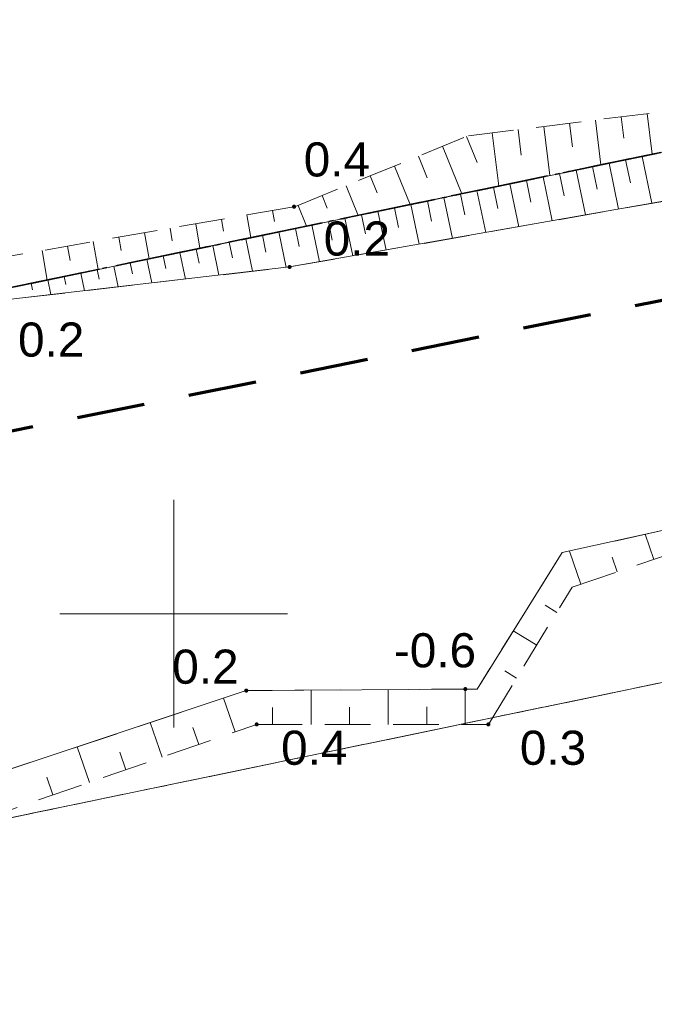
# Model space of a CAD drawing. Extents: x 5479252 to 5479673, y 5984576 to 5984875.
# Tile 14 of 36: x 5479447 to 5479461, y 5984641 to 5984663. Entities that reach past the tile are written whole.
import ezdxf

# ---------------------------------------------------------------- set-up
doc = ezdxf.new("R2010")
doc.units = 0
for name, pattern in [('KROPK3-2', [2.49, 1.5, -0.47, 0.05, -0.47]), ('PRZER1-1', [1, 0.5, -0.5]), ('PRZER2-1', [1.5, 1, -0.5]), ('PRZER3-1', [2, 1.5, -0.5]), ('PRZER3-2', [2.5, 1.5, -1])]:
    doc.linetypes.add(name, pattern=pattern)
doc.layers.get('0').update_dxf_attribs({"linetype": 'CONTINUOUS'})
for name, color, linetype, lineweight in [('GESDZI', 7, 'CONTINUOUS', 18), ('GESJEW', 7, 'CONTINUOUS', 35), ('GESJOB', 7, 'CONTINUOUS', 35), ('GSPWPN', 7, 'CONTINUOUS', 13), ('GSPWPN_O', 7, 'CONTINUOUS', 13), ('GSSZSN', 7, 'CONTINUOUS', 18), ('zakres', 5, 'CONTINUOUS', 70)]:
    doc.layers.add(name, color=color, linetype=linetype, lineweight=lineweight)
for name, color, linetype, lineweight, true_color in [('GESKKL', 7, 'CONTINUOUS', 18, 0x24bc24), ('GESUZY', 7, 'CONTINUOUS', 18, 0x008000), ('GSSWWS', 7, 'CONTINUOUS', 18, 0x59d9ff), ('Ramka sekcyjna', 7, 'CONTINUOUS', 18, 0xa5007c)]:
    doc.layers.add(name, color=color, linetype=linetype, lineweight=lineweight, true_color=true_color)
doc.styles.add('Arial', font='arial.ttf')

# ---------------------------------------------------------------- blocks, each defined once
blk = doc.blocks.new('GSPWPN1')
blk.add_hatch(color=0).paths.add_polyline_path([(-0.045, 0), (-0.043467, -0.011647), (-0.038971, -0.0225), (-0.03182, -0.03182), (-0.0225, -0.038971), (-0.011647, -0.043467), (0, -0.045), (0.011647, -0.043467), (0.0225, -0.038971), (0.03182, -0.03182), (0.038971, -0.0225), (0.043467, -0.011647), (0.045, 0), (0.043467, 0.011647), (0.038971, 0.0225), (0.03182, 0.03182), (0.0225, 0.038971), (0.011647, 0.043467), (0, 0.045), (-0.011647, 0.043467), (-0.0225, 0.038971), (-0.03182, 0.03182), (-0.038971, 0.0225), (-0.043467, 0.011647)])

msp = doc.modelspace()

# ---------------------------------------------------------------- linework, layer by layer
at = {"layer": 'GESDZI', "color": 7, "linetype": 'Continuous', "lineweight": 18, "elevation": 10.22}
msp.add_lwpolyline([(5479609.91, 5984691.17), (5479593.87, 5984758.28), (5479418.42, 5984784.61), (5479428.97, 5984735.35), (5479401.38, 5984729.48), (5479424.55, 5984696.25), (5479434.07, 5984654.6)], close=True, dxfattribs=at)
for points in [[(5479671.413, 5984701.478), (5479660.05, 5984699.18), (5479609.91, 5984691.17), (5479434.07, 5984654.6), (5479427.24, 5984651.75), (5479410.75, 5984650.74), (5479263.67, 5984608.48), (5479261.86, 5984607.85), (5479256.77, 5984606.08), (5479255.129, 5984605.3)], [(5479255.129, 5984589.257), (5479261.74, 5984592.4), (5479262.59, 5984592.8), (5479270.88, 5984596.26), (5479272.59, 5984596.97), (5479291.5, 5984603.01), (5479316.35, 5984610.94), (5479343.54, 5984619.63), (5479359.73, 5984624.8), (5479391.37, 5984632.39), (5479414.08, 5984637.82), (5479415.05, 5984638.06), (5479435.16, 5984643.18), (5479444.46, 5984645.11), (5479661.87, 5984690.25), (5479671.413, 5984692.131)], [(5479671.413, 5984692.131), (5479661.87, 5984690.25), (5479444.46, 5984645.11), (5479448.686, 5984575.772)]]:
    msp.add_lwpolyline(points, dxfattribs=at)
at = {"layer": 'GESJEW', "color": 7, "linetype": 'KROPK3-2', "lineweight": 35, "elevation": 10.22}
for points in [[(5479255.129, 5984605.3), (5479256.77, 5984606.08), (5479261.86, 5984607.85), (5479263.67, 5984608.48), (5479410.75, 5984650.74), (5479427.24, 5984651.75), (5479434.07, 5984654.6), (5479609.91, 5984691.17), (5479660.05, 5984699.18), (5479671.413, 5984701.478)], [(5479671.413, 5984701.478), (5479660.05, 5984699.18), (5479609.91, 5984691.17), (5479434.07, 5984654.6), (5479427.24, 5984651.75), (5479410.75, 5984650.74), (5479263.67, 5984608.48), (5479261.86, 5984607.85), (5479256.77, 5984606.08), (5479255.129, 5984605.3)]]:
    msp.add_lwpolyline(points, dxfattribs=at)
at = {"layer": 'GESJOB', "color": 7, "linetype": 'PRZER3-2', "lineweight": 35, "elevation": 10.22}
for points in [[(5479671.413, 5984701.478), (5479660.05, 5984699.18), (5479609.91, 5984691.17), (5479434.07, 5984654.6), (5479427.24, 5984651.75), (5479410.75, 5984650.74), (5479263.67, 5984608.48), (5479261.86, 5984607.85), (5479256.77, 5984606.08), (5479255.129, 5984605.3)], [(5479255.129, 5984605.3), (5479256.77, 5984606.08), (5479261.86, 5984607.85), (5479263.67, 5984608.48), (5479410.75, 5984650.74), (5479427.24, 5984651.75), (5479434.07, 5984654.6), (5479609.91, 5984691.17), (5479660.05, 5984699.18), (5479671.413, 5984701.478)]]:
    msp.add_lwpolyline(points, dxfattribs=at)
at = {"layer": 'GESKKL', "color": 82, "linetype": 'PRZER3-1', "lineweight": 18, "true_color": 0x24bc24, "elevation": 10.06}
msp.add_lwpolyline([(5479531.5, 5984575.772), (5479537.294, 5984597.512), (5479541.79, 5984614.38), (5479562.34, 5984627.38), (5479557.98, 5984668.68), (5479444.46, 5984645.11), (5479448.686, 5984575.772)], dxfattribs=at)
at = {"layer": 'GESUZY', "color": 96, "linetype": 'PRZER1-1', "lineweight": 18, "true_color": 0x008000, "elevation": 10.08}
msp.add_lwpolyline([(5479609.91, 5984691.17), (5479593.87, 5984758.28), (5479487.419, 5984774.255), (5479418.42, 5984784.61), (5479423.04, 5984763.03), (5479428.97, 5984735.35), (5479401.38, 5984729.48), (5479424.55, 5984696.25), (5479434.07, 5984654.6)], close=True, dxfattribs=at)
for points in [[(5479671.413, 5984701.478), (5479660.05, 5984699.18), (5479609.91, 5984691.17), (5479434.07, 5984654.6), (5479427.24, 5984651.75), (5479410.75, 5984650.74), (5479263.67, 5984608.48), (5479261.86, 5984607.85), (5479256.77, 5984606.08), (5479255.129, 5984605.3)], [(5479255.129, 5984589.257), (5479261.74, 5984592.4), (5479262.59, 5984592.8), (5479270.88, 5984596.26), (5479272.59, 5984596.97), (5479291.5, 5984603.01), (5479316.35, 5984610.94), (5479343.54, 5984619.63), (5479359.73, 5984624.8), (5479391.37, 5984632.39), (5479414.08, 5984637.82), (5479415.05, 5984638.06), (5479435.16, 5984643.18), (5479444.46, 5984645.11), (5479557.98, 5984668.68), (5479560.459, 5984669.194), (5479661.87, 5984690.25), (5479671.413, 5984692.131)], [(5479531.5, 5984575.772), (5479537.294, 5984597.512), (5479541.79, 5984614.38), (5479562.34, 5984627.38), (5479557.98, 5984668.68), (5479444.46, 5984645.11), (5479448.686, 5984575.772)]]:
    msp.add_lwpolyline(points, dxfattribs=at)
at = {"layer": 'GSSWWS', "color": 141, "linetype": 'Continuous', "lineweight": 18, "true_color": 0x59d9ff, "elevation": 10.06}
msp.add_lwpolyline([(5479555.379, 5984671.272), (5479524.468, 5984665.242), (5479495.564, 5984659.274), (5479476.781, 5984655.36), (5479458.535, 5984651.344), (5479456.664, 5984648.346), (5479451.594, 5984648.312), (5479442.706, 5984645.352), (5479441.387, 5984645.187), (5479439.838, 5984645.267), (5479436.57, 5984644.87), (5479434.92, 5984652.42), (5479433.835, 5984654.432), (5479443.633, 5984656.589), (5479452.545, 5984657.621), (5479466.296, 5984660.039), (5479472.958, 5984662.688), (5479490.998, 5984666.44), (5479496.256, 5984667.159), (5479505.229, 5984667.95), (5479524.372, 5984671.521), (5479536.826, 5984674.007), (5479547.833, 5984676.99)], dxfattribs=at)
at = {"layer": 'GSSZSN', "color": 7, "linetype": 'PRZER2-1', "lineweight": 18, "elevation": 10.06}
for points in [[(5479434.15, 5984654.617), (5479437.067, 5984656.331), (5479442.739, 5984657.223), (5479452.673, 5984658.951), (5479456.474, 5984660.506), (5479461.369, 5984661.111), (5479466.436, 5984661.37), (5479473.836, 5984665.66), (5479480.545, 5984669.633), (5479486.532, 5984670.37), (5479491.041, 5984668.881), (5479492.251, 5984668.968), (5479498.484, 5984668.952), (5479506.507, 5984670.181), (5479516.835, 5984672.081), (5479530.341, 5984674.622), (5479490.998, 5984666.44), (5479481.135, 5984666.503), (5479472.958, 5984662.688), (5479443.633, 5984656.589)], [(5479472.958, 5984662.688), (5479443.633, 5984656.589), (5479452.545, 5984657.621), (5479466.296, 5984660.039)]]:
    msp.add_lwpolyline(points, close=True, dxfattribs=at)
msp.add_lwpolyline([(5479541.338, 5984668.448), (5479524.468, 5984665.242), (5479495.564, 5984659.274), (5479476.781, 5984655.36), (5479458.535, 5984651.344), (5479456.664, 5984648.346), (5479451.594, 5984648.312), (5479442.706, 5984645.352), (5479441.387, 5984645.187), (5479442.779, 5984644.435), (5479451.822, 5984647.568), (5479456.913, 5984647.568), (5479458.757, 5984650.587), (5479461.098, 5984651.38), (5479474.737, 5984654.385), (5479522.745, 5984664.148), (5479553.409, 5984670.271)], dxfattribs=at)
at = {"layer": 'GSSZSN', "color": 7, "linetype": 'Continuous', "lineweight": 18, "elevation": 10.06}
for points in [[(5479459.266, 5984660.851), (5479459.388, 5984659.865)], [(5479459.834, 5984660.921), (5479459.891, 5984660.452)], [(5479460.401, 5984660.991), (5479460.511, 5984660.099)], [(5479456.998, 5984660.571), (5479457.143, 5984659.398)], [(5479457.565, 5984660.641), (5479457.634, 5984660.078)], [(5479458.132, 5984660.711), (5479458.265, 5984659.632)], [(5479458.699, 5984660.781), (5479458.763, 5984660.265)], [(5479456.434, 5984660.489), (5479456.667, 5984659.919)], [(5479455.905, 5984660.273), (5479456.331, 5984659.23)], [(5479455.376, 5984660.057), (5479455.569, 5984659.584)], [(5479459.928, 5984659.978), (5479460.034, 5984659.467)], [(5479460.291, 5984660.053), (5479460.505, 5984659.021)], [(5479454.847, 5984659.84), (5479455.193, 5984658.993)], [(5479458.84, 5984659.751), (5479459.045, 5984658.764)], [(5479459.202, 5984659.827), (5479459.306, 5984659.328)], [(5479459.565, 5984659.902), (5479459.775, 5984658.892)], [(5479454.318, 5984659.624), (5479454.471, 5984659.249)], [(5479457.751, 5984659.525), (5479457.85, 5984659.048)], [(5479458.114, 5984659.601), (5479458.315, 5984658.636)], [(5479458.477, 5984659.676), (5479458.578, 5984659.188)], [(5479453.789, 5984659.408), (5479454.055, 5984658.756)], [(5479456.663, 5984659.299), (5479456.854, 5984658.379)], [(5479457.026, 5984659.374), (5479457.123, 5984658.909)], [(5479457.388, 5984659.45), (5479457.584, 5984658.507)], [(5479453.26, 5984659.191), (5479453.373, 5984658.915)], [(5479455.575, 5984659.072), (5479455.667, 5984658.629)], [(5479455.937, 5984659.148), (5479456.124, 5984658.25)], [(5479456.3, 5984659.223), (5479456.395, 5984658.769)], [(5479452.172, 5984658.864), (5479452.214, 5984658.623)], [(5479452.731, 5984658.975), (5479452.917, 5984658.52)], [(5479454.486, 5984658.846), (5479454.664, 5984657.993)], [(5479454.849, 5984658.921), (5479454.939, 5984658.49)], [(5479455.212, 5984658.997), (5479455.394, 5984658.122)], [(5479451.046, 5984658.668), (5479451.091, 5984658.409)], [(5479451.609, 5984658.766), (5479451.696, 5984658.266)], [(5479453.398, 5984658.62), (5479453.483, 5984658.21)], [(5479453.761, 5984658.695), (5479453.933, 5984657.865)], [(5479454.124, 5984658.771), (5479454.211, 5984658.35)], [(5479449.92, 5984658.472), (5479449.968, 5984658.194)], [(5479450.483, 5984658.57), (5479450.576, 5984658.033)], [(5479452.672, 5984658.469), (5479452.755, 5984658.071)], [(5479453.035, 5984658.544), (5479453.203, 5984657.737)], [(5479448.794, 5984658.276), (5479448.845, 5984657.98)], [(5479449.357, 5984658.374), (5479449.457, 5984657.8)], [(5479451.584, 5984658.242), (5479451.733, 5984657.527)], [(5479451.947, 5984658.318), (5479452.025, 5984657.944)], [(5479452.31, 5984658.393), (5479452.472, 5984657.612)], [(5479447.105, 5984657.983), (5479447.218, 5984657.334)], [(5479447.668, 5984658.081), (5479447.723, 5984657.766)], [(5479448.231, 5984658.178), (5479448.337, 5984657.567)], [(5479450.496, 5984658.016), (5479450.56, 5984657.707)], [(5479450.859, 5984658.092), (5479450.994, 5984657.441)], [(5479451.221, 5984658.167), (5479451.292, 5984657.825)], [(5479449.407, 5984657.79), (5479449.516, 5984657.27)], [(5479449.77, 5984657.865), (5479449.828, 5984657.589)], [(5479450.133, 5984657.941), (5479450.255, 5984657.356)], [(5479448.319, 5984657.563), (5479448.363, 5984657.353)], [(5479448.682, 5984657.639), (5479448.776, 5984657.184)], [(5479449.045, 5984657.714), (5479449.095, 5984657.471)], [(5479447.231, 5984657.337), (5479447.298, 5984657.013)], [(5479447.594, 5984657.413), (5479447.631, 5984657.234)], [(5479447.956, 5984657.488), (5479448.037, 5984657.099)], [(5479446.868, 5984657.262), (5479446.898, 5984657.116)], [(5479460.547, 5984651.193), (5479460.36, 5984651.746)], [(5479458.942, 5984650.649), (5479458.695, 5984651.379)], [(5479459.745, 5984650.921), (5479459.636, 5984651.242)], [(5479458.417, 5984650.03), (5479458.163, 5984650.185)], [(5479457.975, 5984649.307), (5479457.46, 5984649.621)], [(5479457.533, 5984648.583), (5479457.272, 5984648.743)], [(5479453.017, 5984647.568), (5479453.017, 5984648.321)], [(5479454.712, 5984647.568), (5479454.712, 5984648.333)], [(5479456.407, 5984647.568), (5479456.407, 5984648.344)], [(5479451.349, 5984647.404), (5479451.092, 5984648.144)], [(5479452.169, 5984647.568), (5479452.169, 5984647.942)], [(5479453.864, 5984647.568), (5479453.864, 5984647.948)], [(5479455.559, 5984647.568), (5479455.559, 5984647.953)], [(5479449.747, 5984646.849), (5479449.484, 5984647.609)], [(5479450.548, 5984647.127), (5479450.418, 5984647.502)], [(5479448.145, 5984646.294), (5479447.875, 5984647.073)], [(5479448.946, 5984646.572), (5479448.813, 5984646.956)], [(5479447.344, 5984646.017), (5479447.208, 5984646.411)]]:
    msp.add_lwpolyline(points, dxfattribs=at)
at = {"layer": 'Ramka sekcyjna', "color": 224, "linetype": 'Continuous', "lineweight": 18, "true_color": 0xa5007c}
for p, q in [((5479450, 5984647.5, 100), (5479450, 5984652.5, 100)), ((5479450, 5984647.5, 100), (5479450, 5984652.5, 100)), ((5479452.5, 5984650, 100), (5479447.5, 5984650, 100)), ((5479452.5, 5984650, 100), (5479447.5, 5984650, 100))]:
    msp.add_line(p, q, dxfattribs=at)
at = {"layer": 'zakres', "linetype": 'PRZER3-2'}
msp.add_line((5479440.528, 5984652.836), (5479671.271, 5984699.166), dxfattribs=at)
msp.add_line((5479440.528, 5984652.836), (5479671.271, 5984699.166), dxfattribs=at)

# ---------------------------------------------------------------- block references
at = {"layer": 'GSPWPN', "color": 7, "linetype": 'Continuous', "lineweight": 13}
for p in [(5479452.645, 5984658.946, 10.08), (5479452.545, 5984657.621, 10.08), (5479451.594, 5984648.312, 10.08), (5479456.407, 5984648.344, 10.08), (5479451.822, 5984647.568, 10.08), (5479456.913, 5984647.568, 10.08)]:
    msp.add_blockref('GSPWPN1', p, dxfattribs=at)

# ---------------------------------------------------------------- texts
at = {"layer": 'GSPWPN_O', "color": 7, "linetype": 'Continuous', "lineweight": 0, "style": 'Arial'}
for s, p in [('0.4', (5479452.856, 5984659.61, 10.8)), ('-0.6', (5479454.838, 5984648.822, 10.8)), ('0.2', (5479449.968, 5984648.462, 10.8)), ('0.4', (5479452.359, 5984646.68, 10.8)), ('0.3', (5479457.606, 5984646.68, 10.8))]:
    msp.add_text(s, height=0.75, rotation=360, dxfattribs=at).set_placement(p)
for p in [(5479453.295, 5984657.871, 10.8), (5479446.578, 5984655.651, 10.8)]:
    msp.add_text('0.2', height=0.75, dxfattribs=at).set_placement(p)

doc.saveas('drawing.dxf')
